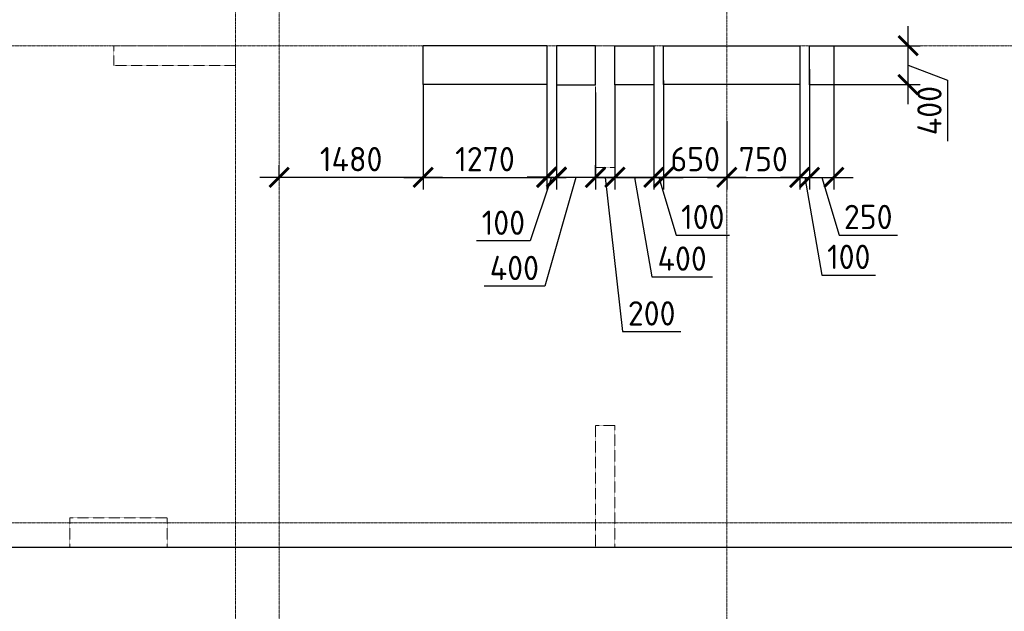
# Model space of a CAD drawing. Header units: millimetres. Extents: x -42044588 to 856694, y -806701 to 941911.
# Tile 66 of 256: x -189834 to -179717, y -386603 to -380524. Entities that reach past the tile are written whole.
import ezdxf

# ---------------------------------------------------------------- set-up
doc = ezdxf.new("R2010")
doc.units = ezdxf.units.MM
for name, pattern in [('______5', [1100, 800, -100, 100, -100]), ('DASHED', [7, 5, -2, 0]), ('осевая', [50.8, 31.75, -6.35, 6.35, -6.35])]:
    doc.linetypes.add(name, pattern=pattern)
doc.layers.add('Колонна_ бетон', color=7, linetype='Continuous', lineweight=50, true_color=0xb4b496)
for name, color, linetype, lineweight in [('Оси', 40, '______5', 18), ('Перекрытие ж_бетон', 1, 'Continuous', 30), ('РАЗМЕРЫ', 1, 'Continuous', 9)]:
    doc.layers.add(name, color=color, linetype=linetype, lineweight=lineweight)
doc.styles.add('GOST-2.304_Type-B', font='GOST_Common.ttf')
doc.dimstyles.new('СПДС', dxfattribs={"dimscale": 100, "dimtxt": 2.5, "dimasz": 2, "dimexe": 1.25, "dimexo": 0, "dimtad": 1, "dimdec": 0, "dimrnd": 5, "dimtxsty": 'GOST-2.304_Type-B', "dimblk": 'ARCHTICK', "dimcen": 2.5, "dimdle": 2, "dimclrd": 1, "dimclre": 1, "dimclrt": 1, "dimadec": 0, "dimazin": 2, "dimtfac": 0.75, "dimtdec": 0, "dimtmove": 1, "dimatfit": 3, "dimfxl": 0, "dimtolj": 1, "dimarcsym": 0})

# ---------------------------------------------------------------- blocks, each defined once
blk = doc.blocks.new('оси блок 2')
at = {"layer": 'Оси', "color": 16, "linetype": 'осевая', "lineweight": 0, "ltscale": 0.25, "transparency": 33554687}
for p, q in [((-72354.7, -322543), (-72354.7, -347914.1)), ((-77404.7, -323084.4), (-77404.7, -347462.5)), ((-76954.7, -323084.4), (-76954.7, -347468.4)), ((-89822.3, -337801.3), (-37238.5, -337801.3)), ((-89822.3, -342701.3), (-37238.5, -342701.3))]:
    blk.add_line(p, q, dxfattribs=at)
blk = doc.blocks.new('подложка стн 1-го этажа')
at = {"layer": 'Колонна_ бетон', "color": 252, "linetype": 'DASHED', "lineweight": 0, "ltscale": 0.5, "true_color": 0x939598, "transparency": 33554687}
for p, q in [((15094, 14612, -200), (15094, 14612, -200)), ((15094, 14612, -200), (15094, 14412, -200)), ((16344, 14612, -200), (15094, 14612, -200)), ((16344, 14612, -200), (16344, 14612, -200)), ((16344, 14412, -200), (16344, 14612, -200)), ((20044, 14612, -200), (20044, 14612, -200)), ((20044, 14612, -200), (20044, 13362, -200)), ((20244, 14612, -200), (20044, 14612, -200)), ((20244, 14612, -200), (20244, 14612, -200)), ((20244, 14612, -200), (20244, 13362, -200)), ((15094, 14412, -200), (15094, 14412, -200)), ((15094, 14412, -200), (16344, 14412, -200)), ((16344, 14412, -200), (16344, 14412, -200)), ((20044, 13362, -200), (20044, 13362, -200)), ((20044, 13362, -200), (20244, 13362, -200)), ((20244, 13362, -200), (20244, 13362, -200)), ((20044, 10712, -200), (20044, 9462, -200)), ((20244, 10712, -200), (20044, 10712, -200)), ((20244, 9462, -200), (20244, 10712, -200)), ((14644, 9762, -200), (14644, 9462, -200)), ((14644, 9762, -200), (15644, 9762, -200)), ((15644, 9762, -200), (15644, 9462, -200)), ((15644, 9462, -200), (14644, 9462, -200)), ((20244, 9462, -200), (20044, 9462, -200))]:
    blk.add_line(p, q, dxfattribs=at)
blk = doc.blocks.new('_ArchTick')
at = {"color": 0, "linetype": 'ByBlock', "const_width": 0.15}
blk.add_lwpolyline([(-0.5, -0.5), (0.5, 0.5)], dxfattribs=at)
blk = doc.blocks.new('*D3788')
at = {"layer": 'DEFPOINTS', "color": 0, "transparency": 16777216}
for p in [(-184318, -381273), (-183918, -381273), (-184318, -382144)]:
    blk.add_point(p, dxfattribs=at)
at = {"layer": 'РАЗМЕРЫ', "color": 1, "lineweight": -2, "transparency": 16777216}
for p, q in [((-184318, -381273), (-184318, -382269)), ((-183918, -381273), (-183918, -382269)), ((-183718, -382144), (-184518, -382144)), ((-184118, -382144), (-184438, -383263)), ((-184438, -383263), (-185063, -383263))]:
    blk.add_line(p, q, dxfattribs=at)
at = {"layer": 'РАЗМЕРЫ', "color": 1, "lineweight": -2, "transparency": 16777216, "xscale": 200, "yscale": 200, "zscale": 200, "rotation": 180}
blk.add_blockref('_ArchTick', (-184318, -382144), dxfattribs=at)
at = {"layer": 'РАЗМЕРЫ', "color": 1, "lineweight": -2, "transparency": 16777216, "xscale": 200, "yscale": 200, "zscale": 200}
blk.add_blockref('_ArchTick', (-183918, -382144), dxfattribs=at)
at = {"layer": 'РАЗМЕРЫ', "color": 1, "lineweight": 0, "transparency": 16777216, "insert": (-184751, -383075), "char_height": 250, "attachment_point": 5, "style": 'GOST-2.304_Type-B'}
blk.add_mtext('\\A1;400', dxfattribs=at)
blk = doc.blocks.new('*D3789')
at = {"layer": 'DEFPOINTS', "color": 0, "transparency": 16777216}
for p in [(-183718, -381193), (-183318, -381193), (-183318, -382144)]:
    blk.add_point(p, dxfattribs=at)
at = {"layer": 'РАЗМЕРЫ', "color": 1, "lineweight": -2, "transparency": 16777216}
for p, q in [((-183718, -381193), (-183718, -382269)), ((-183318, -381193), (-183318, -382269)), ((-183918, -382144), (-183118, -382144)), ((-183518, -382144), (-183340, -383167)), ((-183340, -383167), (-182715, -383167))]:
    blk.add_line(p, q, dxfattribs=at)
at = {"layer": 'РАЗМЕРЫ', "color": 1, "lineweight": -2, "transparency": 16777216, "xscale": 200, "yscale": 200, "zscale": 200, "rotation": 180}
blk.add_blockref('_ArchTick', (-183718, -382144), dxfattribs=at)
at = {"layer": 'РАЗМЕРЫ', "color": 1, "lineweight": -2, "transparency": 16777216, "xscale": 200, "yscale": 200, "zscale": 200}
blk.add_blockref('_ArchTick', (-183318, -382144), dxfattribs=at)
at = {"layer": 'РАЗМЕРЫ', "color": 1, "lineweight": 0, "transparency": 16777216, "insert": (-183027, -382979), "char_height": 250, "attachment_point": 5, "style": 'GOST-2.304_Type-B'}
blk.add_mtext('\\A1;400', dxfattribs=at)
blk = doc.blocks.new('*D3790')
at = {"layer": 'DEFPOINTS', "color": 0, "transparency": 16777216}
for p in [(-181715, -380791), (-180705, -380791), (-181715, -381191)]:
    blk.add_point(p, dxfattribs=at)
at = {"layer": 'РАЗМЕРЫ', "color": 1, "lineweight": -2, "transparency": 16777216}
for p, q in [((-180705, -381391), (-180705, -380591)), ((-181715, -380791), (-180580, -380791)), ((-180705, -380991), (-180299, -381146)), ((-181715, -381191), (-180580, -381191)), ((-180299, -381146), (-180299, -381771))]:
    blk.add_line(p, q, dxfattribs=at)
at = {"layer": 'РАЗМЕРЫ', "color": 1, "lineweight": -2, "transparency": 16777216, "xscale": 200, "yscale": 200, "zscale": 200}
for p, rotation in [((-180705, -380791), 90), ((-180705, -381191), 270)]:
    blk.add_blockref('_ArchTick', p, dxfattribs=dict(at, rotation=rotation))
at = {"layer": 'РАЗМЕРЫ', "color": 1, "lineweight": 0, "transparency": 16777216, "insert": (-180486, -381458), "char_height": 250, "attachment_point": 5, "rotation": 90, "style": 'GOST-2.304_Type-B'}
blk.add_mtext('\\A1;400', dxfattribs=at)
blk = doc.blocks.new('*D3791')
at = {"layer": 'DEFPOINTS', "color": 0, "transparency": 16777216}
for p in [(-181468, -380959), (-181718, -381031), (-181468, -382144)]:
    blk.add_point(p, dxfattribs=at)
at = {"layer": 'РАЗМЕРЫ', "color": 1, "lineweight": -2, "transparency": 16777216}
for p, q in [((-181468, -380959), (-181468, -382269)), ((-181718, -381031), (-181718, -382269)), ((-181918, -382144), (-181268, -382144)), ((-181593, -382144), (-181415, -382738)), ((-181415, -382738), (-180815, -382738))]:
    blk.add_line(p, q, dxfattribs=at)
at = {"layer": 'РАЗМЕРЫ', "color": 1, "lineweight": -2, "transparency": 16777216, "xscale": 200, "yscale": 200, "zscale": 200, "rotation": 180}
blk.add_blockref('_ArchTick', (-181718, -382144), dxfattribs=at)
at = {"layer": 'РАЗМЕРЫ', "color": 1, "lineweight": -2, "transparency": 16777216, "xscale": 200, "yscale": 200, "zscale": 200}
blk.add_blockref('_ArchTick', (-181468, -382144), dxfattribs=at)
at = {"layer": 'РАЗМЕРЫ', "color": 1, "lineweight": 0, "transparency": 16777216, "insert": (-181115, -382551), "char_height": 250, "attachment_point": 5, "style": 'GOST-2.304_Type-B'}
blk.add_mtext('\\A1;250', dxfattribs=at)
blk = doc.blocks.new('*D3827')
at = {"layer": 'DEFPOINTS', "color": 0, "transparency": 16777216}
for p in [(-183218, -381536), (-182568, -381566), (-183218, -382144)]:
    blk.add_point(p, dxfattribs=at)
at = {"layer": 'РАЗМЕРЫ', "color": 1, "lineweight": -2, "transparency": 16777216}
for p, q in [((-183218, -381536), (-183218, -382269)), ((-182568, -381566), (-182568, -382269)), ((-182368, -382144), (-183418, -382144))]:
    blk.add_line(p, q, dxfattribs=at)
at = {"layer": 'РАЗМЕРЫ', "color": 1, "lineweight": -2, "transparency": 16777216, "xscale": 200, "yscale": 200, "zscale": 200, "rotation": 180}
blk.add_blockref('_ArchTick', (-183218, -382144), dxfattribs=at)
at = {"layer": 'РАЗМЕРЫ', "color": 1, "lineweight": -2, "transparency": 16777216, "xscale": 200, "yscale": 200, "zscale": 200}
blk.add_blockref('_ArchTick', (-182568, -382144), dxfattribs=at)
at = {"layer": 'РАЗМЕРЫ', "color": 1, "lineweight": 0, "transparency": 16777216, "insert": (-182893, -381957), "char_height": 250, "attachment_point": 5, "style": 'GOST-2.304_Type-B'}
blk.add_mtext('\\A1;650', dxfattribs=at)
blk = doc.blocks.new('*D3948')
at = {"layer": 'DEFPOINTS', "color": 0, "transparency": 16777216}
for p in [(-185688, -381187), (-187168, -382144), (-187168, -382154)]:
    blk.add_point(p, dxfattribs=at)
at = {"layer": 'РАЗМЕРЫ', "color": 1, "lineweight": -2, "transparency": 16777216}
for p, q in [((-185688, -381187), (-185688, -382269)), ((-187168, -382154), (-187168, -382019)), ((-185488, -382144), (-187368, -382144))]:
    blk.add_line(p, q, dxfattribs=at)
at = {"layer": 'РАЗМЕРЫ', "color": 1, "lineweight": -2, "transparency": 16777216, "xscale": 200, "yscale": 200, "zscale": 200, "rotation": 180}
blk.add_blockref('_ArchTick', (-187168, -382144), dxfattribs=at)
at = {"layer": 'РАЗМЕРЫ', "color": 1, "lineweight": -2, "transparency": 16777216, "xscale": 200, "yscale": 200, "zscale": 200}
blk.add_blockref('_ArchTick', (-185688, -382144), dxfattribs=at)
at = {"layer": 'РАЗМЕРЫ', "color": 1, "lineweight": 0, "transparency": 16777216, "insert": (-186428, -381957), "char_height": 250, "attachment_point": 5, "style": 'GOST-2.304_Type-B'}
blk.add_mtext('\\A1;1480', dxfattribs=at)
blk = doc.blocks.new('*D3828')
at = {"layer": 'DEFPOINTS', "color": 0, "transparency": 16777216}
for p in [(-183318, -381193), (-183218, -381150), (-183218, -382144)]:
    blk.add_point(p, dxfattribs=at)
at = {"layer": 'РАЗМЕРЫ', "color": 1, "lineweight": -2, "transparency": 16777216}
for p, q in [((-183318, -381193), (-183318, -382269)), ((-183218, -381150), (-183218, -382269)), ((-183318, -382144), (-183518, -382144)), ((-183318, -382144), (-183218, -382144)), ((-183318, -382144), (-183218, -382144)), ((-183268, -382144), (-183090, -382738)), ((-183218, -382144), (-183018, -382144)), ((-183090, -382738), (-182540, -382738))]:
    blk.add_line(p, q, dxfattribs=at)
at = {"layer": 'РАЗМЕРЫ', "color": 1, "lineweight": -2, "transparency": 16777216, "xscale": 200, "yscale": 200, "zscale": 200}
blk.add_blockref('_ArchTick', (-183318, -382144), dxfattribs=at)
at = {"layer": 'РАЗМЕРЫ', "color": 1, "lineweight": -2, "transparency": 16777216, "xscale": 200, "yscale": 200, "zscale": 200, "rotation": 180}
blk.add_blockref('_ArchTick', (-183218, -382144), dxfattribs=at)
at = {"layer": 'РАЗМЕРЫ', "color": 1, "lineweight": 0, "transparency": 16777216, "insert": (-182815, -382551), "char_height": 250, "attachment_point": 5, "style": 'GOST-2.304_Type-B'}
blk.add_mtext('\\A1;100', dxfattribs=at)
blk = doc.blocks.new('*D3844')
at = {"layer": 'DEFPOINTS', "color": 0, "transparency": 16777216}
for p in [(-181818, -380993), (-181718, -381193), (-181718, -382144)]:
    blk.add_point(p, dxfattribs=at)
at = {"layer": 'РАЗМЕРЫ', "color": 1, "lineweight": -2, "transparency": 16777216}
for p, q in [((-181818, -380993), (-181818, -382269)), ((-181718, -381193), (-181718, -382269)), ((-181818, -382144), (-182018, -382144)), ((-181818, -382144), (-181718, -382144)), ((-181818, -382144), (-181718, -382144)), ((-181768, -382144), (-181590, -383149)), ((-181718, -382144), (-181518, -382144)), ((-181590, -383149), (-181040, -383149))]:
    blk.add_line(p, q, dxfattribs=at)
at = {"layer": 'РАЗМЕРЫ', "color": 1, "lineweight": -2, "transparency": 16777216, "xscale": 200, "yscale": 200, "zscale": 200}
blk.add_blockref('_ArchTick', (-181818, -382144), dxfattribs=at)
at = {"layer": 'РАЗМЕРЫ', "color": 1, "lineweight": -2, "transparency": 16777216, "xscale": 200, "yscale": 200, "zscale": 200, "rotation": 180}
blk.add_blockref('_ArchTick', (-181718, -382144), dxfattribs=at)
at = {"layer": 'РАЗМЕРЫ', "color": 1, "lineweight": 0, "transparency": 16777216, "insert": (-181315, -382961), "char_height": 250, "attachment_point": 5, "style": 'GOST-2.304_Type-B'}
blk.add_mtext('\\A1;100', dxfattribs=at)
blk = doc.blocks.new('*D3845')
at = {"layer": 'DEFPOINTS', "color": 0, "transparency": 16777216}
for p in [(-185688, -381187), (-184418, -381159), (-184418, -382144)]:
    blk.add_point(p, dxfattribs=at)
at = {"layer": 'РАЗМЕРЫ', "color": 1, "lineweight": -2, "transparency": 16777216}
for p, q in [((-185688, -381187), (-185688, -382269)), ((-184418, -381159), (-184418, -382269)), ((-185888, -382144), (-184218, -382144))]:
    blk.add_line(p, q, dxfattribs=at)
at = {"layer": 'РАЗМЕРЫ', "color": 1, "lineweight": -2, "transparency": 16777216, "xscale": 200, "yscale": 200, "zscale": 200, "rotation": 180}
blk.add_blockref('_ArchTick', (-185688, -382144), dxfattribs=at)
at = {"layer": 'РАЗМЕРЫ', "color": 1, "lineweight": -2, "transparency": 16777216, "xscale": 200, "yscale": 200, "zscale": 200}
blk.add_blockref('_ArchTick', (-184418, -382144), dxfattribs=at)
at = {"layer": 'РАЗМЕРЫ', "color": 1, "lineweight": 0, "transparency": 16777216, "insert": (-185053, -381957), "char_height": 250, "attachment_point": 5, "style": 'GOST-2.304_Type-B'}
blk.add_mtext('\\A1;1270', dxfattribs=at)
blk = doc.blocks.new('*D3846')
at = {"layer": 'DEFPOINTS', "color": 0, "transparency": 16777216}
for p in [(-184418, -381159), (-184318, -381157, 360), (-184318, -382141)]:
    blk.add_point(p, dxfattribs=at)
at = {"layer": 'РАЗМЕРЫ', "color": 1, "lineweight": -2, "transparency": 16777216}
for p, q in [((-184418, -381159), (-184418, -382266)), ((-184318, -381157), (-184318, -382266)), ((-184418, -382141), (-184618, -382141)), ((-184368, -382141), (-184589, -382797)), ((-184418, -382141), (-184318, -382141)), ((-184418, -382141), (-184318, -382141)), ((-184318, -382141), (-184118, -382141)), ((-184589, -382797), (-185139, -382797))]:
    blk.add_line(p, q, dxfattribs=at)
at = {"layer": 'РАЗМЕРЫ', "color": 1, "lineweight": -2, "transparency": 16777216, "xscale": 200, "yscale": 200, "zscale": 200}
blk.add_blockref('_ArchTick', (-184418, -382141), dxfattribs=at)
at = {"layer": 'РАЗМЕРЫ', "color": 1, "lineweight": -2, "transparency": 16777216, "xscale": 200, "yscale": 200, "zscale": 200, "rotation": 180}
blk.add_blockref('_ArchTick', (-184318, -382141), dxfattribs=at)
at = {"layer": 'РАЗМЕРЫ', "color": 1, "lineweight": 0, "transparency": 16777216, "insert": (-184864, -382610), "char_height": 250, "attachment_point": 5, "style": 'GOST-2.304_Type-B'}
blk.add_mtext('\\A1;100', dxfattribs=at)
blk = doc.blocks.new('*D3847')
at = {"layer": 'DEFPOINTS', "color": 0, "transparency": 16777216}
for p in [(-183718, -381193), (-183918, -382144), (-183918, -382144)]:
    blk.add_point(p, dxfattribs=at)
at = {"layer": 'РАЗМЕРЫ', "color": 1, "lineweight": -2, "transparency": 16777216}
for p, q in [((-183718, -381193), (-183718, -382269)), ((-183918, -382144), (-183918, -382019)), ((-183518, -382144), (-184118, -382144)), ((-183818, -382144), (-183640, -383729)), ((-183640, -383729), (-183040, -383729))]:
    blk.add_line(p, q, dxfattribs=at)
at = {"layer": 'РАЗМЕРЫ', "color": 1, "lineweight": -2, "transparency": 16777216, "xscale": 200, "yscale": 200, "zscale": 200, "rotation": 180}
blk.add_blockref('_ArchTick', (-183918, -382144), dxfattribs=at)
at = {"layer": 'РАЗМЕРЫ', "color": 1, "lineweight": -2, "transparency": 16777216, "xscale": 200, "yscale": 200, "zscale": 200}
blk.add_blockref('_ArchTick', (-183718, -382144), dxfattribs=at)
at = {"layer": 'РАЗМЕРЫ', "color": 1, "lineweight": 0, "transparency": 16777216, "insert": (-183340, -383542), "char_height": 250, "attachment_point": 5, "style": 'GOST-2.304_Type-B'}
blk.add_mtext('\\A1;200', dxfattribs=at)
blk = doc.blocks.new('*D3848')
at = {"layer": 'DEFPOINTS', "color": 0, "transparency": 16777216}
for p in [(-181818, -381501), (-182568, -381566), (-181818, -382144)]:
    blk.add_point(p, dxfattribs=at)
at = {"layer": 'РАЗМЕРЫ', "color": 1, "lineweight": -2, "transparency": 16777216}
for p, q in [((-181818, -381501), (-181818, -382269)), ((-182568, -381566), (-182568, -382269)), ((-182768, -382144), (-181618, -382144))]:
    blk.add_line(p, q, dxfattribs=at)
at = {"layer": 'РАЗМЕРЫ', "color": 1, "lineweight": -2, "transparency": 16777216, "xscale": 200, "yscale": 200, "zscale": 200, "rotation": 180}
blk.add_blockref('_ArchTick', (-182568, -382144), dxfattribs=at)
at = {"layer": 'РАЗМЕРЫ', "color": 1, "lineweight": -2, "transparency": 16777216, "xscale": 200, "yscale": 200, "zscale": 200}
blk.add_blockref('_ArchTick', (-181818, -382144), dxfattribs=at)
at = {"layer": 'РАЗМЕРЫ', "color": 1, "lineweight": 0, "transparency": 16777216, "insert": (-182193, -381957), "char_height": 250, "attachment_point": 5, "style": 'GOST-2.304_Type-B'}
blk.add_mtext('\\A1;750', dxfattribs=at)
blk = doc.blocks.new('блочина')
at = {"layer": 'Перекрытие ж_бетон', "color": 4}
for points in [[(113843, 55383), (113843, 55783), (115113, 55783), (115113, 55383)], [(116213, 55780), (116213, 55380), (115813, 55380), (115813, 55780)], [(116313, 55382), (116313, 55782), (117713, 55782), (117713, 55382)], [(118063, 55380), (117813, 55380), (117813, 55780), (118063, 55780)]]:
    blk.add_lwpolyline(points, close=True, dxfattribs=at)
at = {"layer": 'Перекрытие ж_бетон', "color": 4, "elevation": 360}
blk.add_lwpolyline([(115213, 55780), (115213, 55380), (115613, 55380), (115613, 55780)], close=True, dxfattribs=at)

msp = doc.modelspace()

# ---------------------------------------------------------------- linework, layer by layer
at = {"layer": 'Перекрытие ж_бетон'}
msp.add_lwpolyline([(-196168.038, -385943.339), (-177617.874, -385943.339)], dxfattribs=at)

# ---------------------------------------------------------------- block references
for name, p in [('подложка стн 1-го этажа', (-203961.961, -395405.133, 560)), ('блочина', (-299531.244, -436573.303))]:
    msp.add_blockref(name, p)
at = {"layer": 'РАЗМЕРЫ'}
msp.add_blockref('оси блок 2', (-110213.32, -42992.017), dxfattribs=at)

# ---------------------------------------------------------------- dimensions: what is measured, and where the dimension line sits
at = {"layer": 'РАЗМЕРЫ', "lineweight": 0}
dim = msp.add_linear_dim(base=(-180704.933, -380791.339), p1=(-181714.55, -381191.339), p2=(-181714.555, -380791.339), angle=90, dimstyle='СПДС', override={"dimrnd": 5}, dxfattribs=at)
dim.commit()
dim.dimension.update_dxf_attribs({"geometry": '*D3790', "text_midpoint": (-180298.683, -381208.085), "dimtype": 160})
for base, p1, p2, picture, middle in [((-181717.894, -382144.359), (-181817.691, -380993.339), (-181717.894, -381193.342), '*D3844', (-181527.168, -383148.596)), ((-184318.036, -382141.147), (-184417.841, -381159.176), (-184318.036, -381157.191, 360), '*D3846', (-184651.118, -382797.122)), ((-183917.955, -382144.359), (-183717.955, -381193.339), (-183917.955, -382144.359), '*D3847', (-183577.33, -383729.035)), ((-183317.894, -382144.359), (-183717.955, -381193.339), (-183317.894, -381193.339), '*D3789', (-183277.3, -383166.762)), ((-184317.894, -382144.359), (-183917.894, -381273.333), (-184317.894, -381273.333), '*D3788', (-184500.562, -383262.68))]:
    dim = msp.add_linear_dim(base=base, p1=p1, p2=p2, dimstyle='СПДС', override={"dimrnd": 5}, dxfattribs=at)
    dim.commit()
    dim.dimension.update_dxf_attribs({"geometry": picture, "text_midpoint": middle, "dimtype": 160})
for base, p1, p2, picture, middle in [((-181467.894, -382144.359), (-181717.894, -381031.326), (-181467.894, -380959.099), '*D3791', (-181352.269, -382550.609)), ((-187167.896, -382144.359), (-185687.841, -381187.278), (-187167.896, -382153.964), '*D3948', (-186427.868, -381956.859)), ((-184417.841, -382144.359), (-185687.841, -381187.278), (-184417.841, -381159.176), '*D3845', (-185052.841, -381956.859)), ((-183217.691, -382144.359), (-183317.894, -381193.339), (-183217.691, -381149.693), '*D3828', (-183027.168, -382550.609)), ((-181817.691, -382144.359), (-182567.896, -381566.193), (-181817.691, -381501.146), '*D3848', (-182192.794, -381956.859)), ((-183217.691, -382144.359), (-182567.896, -381566.193), (-183217.691, -381536.48), '*D3827', (-182892.794, -381956.859))]:
    dim = msp.add_linear_dim(base=base, p1=p1, p2=p2, dimstyle='СПДС', override={"dimrnd": 5}, dxfattribs=at)
    dim.commit()
    dim.dimension.update_dxf_attribs({"geometry": picture, "text_midpoint": middle})

doc.saveas('drawing.dxf')
